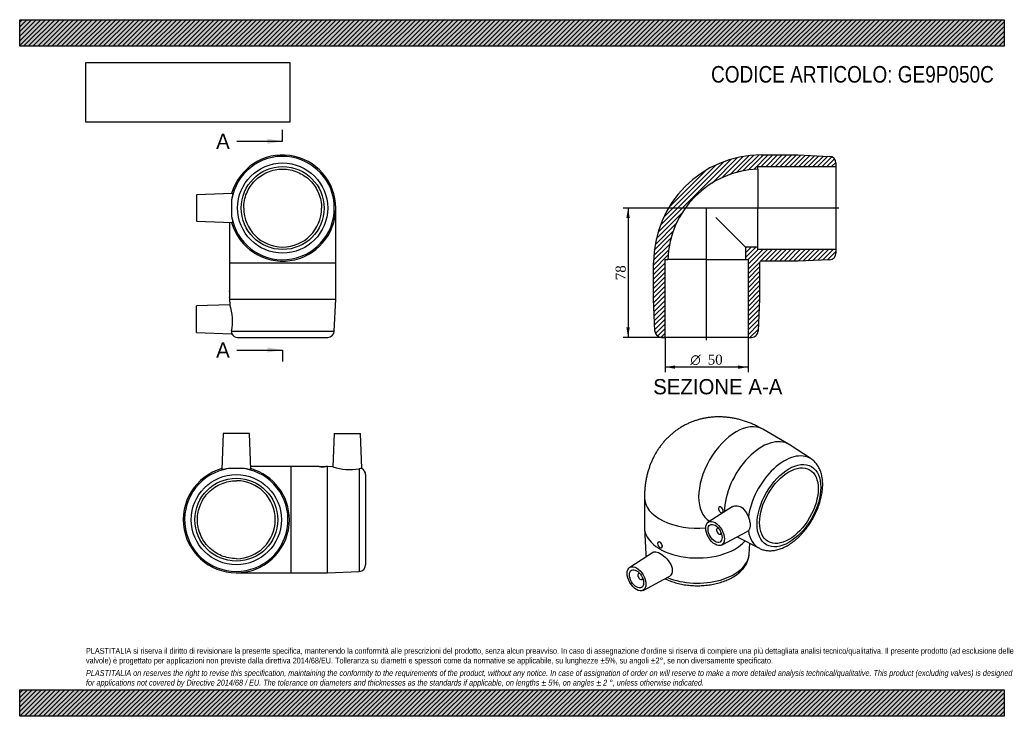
# Model space of a CAD drawing. Header units: millimetres. Extents: x 0 to 594, y 0 to 420.
import ezdxf
from ezdxf.enums import TextEntityAlignment as Align
from ezdxf.lldxf.tags import DXFTag

# ---------------------------------------------------------------- set-up
doc = ezdxf.new("R2010")
doc.units = ezdxf.units.MM
doc.header["$LTSCALE"] = 2
for name, color, linetype in [('Default', 7, 'Continuous'), ('DV4_Default', 7, 'Continuous'), ('GE9P050C', 7, 'Continuous')]:
    doc.layers.add(name, color=color, linetype=linetype)
doc.styles.add('SEACAD_Solid_Edge_ANSI', font='seans.ttf')
doc.styles.add('SEACAD_Solid_Edge_ANSI1_Symbols', font='semeca1.ttf')
doc.styles.add('SEACAD_Times_New_Roman', font='times.ttf')
tags = doc.linetypes.add('CENTER2', pattern=[28.575, 19.05, -3.175, 3.175, -3.175]).pattern_tags.tags
tags[10:11] = [DXFTag(74, 4), DXFTag(75, 0), DXFTag(340, '0'), DXFTag(46, 0.0), DXFTag(50, 0.0), DXFTag(44, 0.0), DXFTag(45, 0.0)]
tags[8:9] = [DXFTag(74, 4), DXFTag(75, 0), DXFTag(340, '0'), DXFTag(46, 0.0), DXFTag(50, 0.0), DXFTag(44, 0.0), DXFTag(45, 0.0)]
tags[6:7] = [DXFTag(74, 4), DXFTag(75, 0), DXFTag(340, '0'), DXFTag(46, 0.0), DXFTag(50, 0.0), DXFTag(44, 0.0), DXFTag(45, 0.0)]
tags[4:5] = [DXFTag(74, 4), DXFTag(75, 0), DXFTag(340, '0'), DXFTag(46, 0.0), DXFTag(50, 0.0), DXFTag(44, 0.0), DXFTag(45, 0.0)]
doc.dimstyles.new('ANSImm', dxfattribs={"dimtxt": 6, "dimasz": 6, "dimexe": 3, "dimexo": 0, "dimgap": 1.5, "dimtad": 1, "dimdsep": 46, "dimtxsty": 'SEACAD_Times_New_Roman', "dimblk1": '_SE_FILLED', "dimblk2": '_SE_FILLED', "dimsah": 1, "dimcen": 3, "dimazin": 0, "dimtfac": 0.85, "dimtdec": 3, "dimtofl": 0, "dimtmove": 0, "dimatfit": 3, "dimfxl": 1, "dimarcsym": 0})
picture_1 = doc.add_image_def('image1.jpg', size_in_pixel=(4302, 1260))

# ---------------------------------------------------------------- blocks, each defined once
blk = doc.blocks.new('SE')
at = {"layer": 'GE9P050C', "color": 7, "linetype": 'Continuous'}
for p, q in [((128.4, 315.2), (106.64, 314.44)), ((106.64, 314.44), (106.64, 298.44)), ((190.64, 273.44), (190.64, 306.44)), ((106.64, 298.44), (128.4, 297.68)), ((126.64, 297.74), (126.64, 273.44)), ((126.64, 273.44), (190.64, 273.44)), ((126.64, 273.44), (126.64, 256.44)), ((190.64, 251.44), (190.64, 273.44)), ((126.64, 256.44), (126.64, 252.44)), ((126.64, 252.44), (126.64, 251.44)), ((126.64, 251.44), (190.64, 251.44)), ((126.64, 251.44), (126.78, 248.14)), ((189.81, 232.27), (190.64, 251.44)), ((126.78, 248.15), (106.64, 247.44)), ((106.64, 231.44), (106.64, 247.44)), ((127.88, 232.27), (189.81, 232.27)), ((106.64, 231.44), (127.87, 230.7)), ((131.47, 228.44), (185.81, 228.44))]:
    blk.add_line(p, q, dxfattribs=at)
for radius in [27.17, 25]:
    blk.add_circle((158.64, 306.44), radius, dxfattribs=at)
for centre, radius, start, end in [((158.64, 306.44), 32, 0, 164.14799), ((158.64, 306.44), 31.17, 189.22303, 170.77697), ((158.64, 306.44), 32, 195.85201, 0), ((158.64, 306.44), 23.5, 180.07388, 359.92612), ((94.7, 254.44), 32, 356.41718, 3.58282), ((97.15, 238.13), 31.27, 349.19892, 18.67892), ((131.87, 231.46), 4.07, 168.61388, 190.81754), ((185.81, 232.44), 4, 270, 357.51045), ((131.47, 232.44), 4, 205.7584, 270)]:
    blk.add_arc(centre, radius, start, end, dxfattribs=at)
for points, knots in [([(135.14, 306.41), (135.14, 307.94), (135.29, 309.5), (135.9, 312.51), (136.34, 313.97), (137.52, 316.81), (138.25, 318.19), (139.96, 320.74), (140.93, 321.92), (143.11, 324.11), (144.31, 325.09), (146.85, 326.79), (148.22, 327.52), (151.07, 328.71), (152.53, 329.15), (155.54, 329.75), (157.1, 329.91), (160.16, 329.91), (161.69, 329.76), (164.71, 329.16), (166.2, 328.71), (170.44, 326.96), (173.06, 325.22), (176.35, 321.92), (177.32, 320.74), (179.02, 318.19), (179.76, 316.82), (180.94, 313.97), (181.38, 312.51), (181.98, 309.5), (182.14, 307.94), (182.14, 306.41)], [0, 0, 0, 0, 0.0625, 0.0625, 0.125, 0.125, 0.1875, 0.1875, 0.25, 0.25, 0.3125, 0.3125, 0.375, 0.375, 0.4375, 0.4375, 0.5, 0.5, 0.5625, 0.5625, 0.625, 0.625, 0.75, 0.75, 0.8125, 0.8125, 0.875, 0.875, 0.9375, 0.9375, 1, 1, 1, 1]), ([(128.4, 315.2), (128.44, 315.2), (128.44, 315.05), (128.31, 314.13), (128.08, 312.96), (127.88, 311.44)], [0.8103354, 0.8103354, 0.8103354, 0.8103354, 0.875, 0.875, 1, 1, 1, 1]), ([(127.88, 311.44), (127.78, 310.7), (127.79, 309.91), (127.82, 308.63), (127.84, 308.2), (127.86, 307.33), (127.87, 306.89), (127.87, 306), (127.86, 305.55), (127.84, 304.68), (127.82, 304.25), (127.8, 303.41), (127.79, 302.99), (127.81, 302.19), (127.83, 301.81), (127.88, 301.45)], [0, 0, 0, 0, 0.25, 0.25, 0.375, 0.375, 0.5, 0.5, 0.625, 0.625, 0.75, 0.75, 0.875, 0.875, 1, 1, 1, 1]), ([(127.88, 301.45), (128.07, 299.93), (128.31, 298.75), (128.44, 297.84), (128.44, 297.69), (128.4, 297.69)], [0, 0, 0, 0, 0.125, 0.125, 0.1898116, 0.1898116, 0.1898116, 0.1898116])]:
    blk.add_open_spline(points, degree=3, knots=knots, dxfattribs=at)
blk = doc.blocks.new('SE1')
at = {"layer": 'GE9P050C', "color": 7, "linetype": 'Continuous'}
for p, q in [((463.79, 164.09), (448.23, 173.07)), ((477.4, 155.25), (464.27, 163.79)), ((376.9, 131.89), (376.9, 113.92)), ((429.76, 126.24), (415.4, 117.12)), ((376.91, 113.35), (377.74, 97.71)), ((416.23, 117.65), (416.23, 117.64)), ((421.33, 113.61), (420.76, 113.29)), ((422.76, 109.82), (423.33, 110.15)), ((423.4, 103.27), (438.92, 111.36)), ((432.76, 108.15), (446.25, 101.29)), ((440.05, 97.71), (440.4, 104.27)), ((382.43, 98.92), (368.03, 89.77)), ((373.95, 86.26), (373.39, 85.93)), ((376.03, 75.91), (391.51, 83.99)), ((375.39, 82.47), (375.95, 82.8))]:
    blk.add_line(p, q, dxfattribs=at)
for centre, major_axis, start_param, end_param in [((432.23, 145.36), (-16, -27.71), 3.141593, 6.283185), ((447.79, 136.38), (-16, -27.71), 3.110844, 5.497506), ((461.34, 128.55), (15.58, 26.99), -0.032339, 2.195222), ((408.9, 131.89), (-32, 0), 6.283166, 6.283185), ((408.9, 131.89), (-32, 0), 0, 1.726129), ((423.04, 124.54), (1, -1.73), 0.785398, 3.926991), ((423.04, 124.54), (-1, 1.73), 0.785398, 3.926991), ((408.9, 113.92), (-32, 0), 0, 2.680993), ((421.76, 111.56), (1, -1.73), 2.451776, 6.283185), ((421.76, 111.56), (1, -1.73), 0, 0.689817), ((461.34, 128.55), (15.58, 26.99), 2.517167, 3.172395), ((386.27, 103.31), (1, -1.73), 2.356195, 5.497787), ((386.27, 103.31), (-1, 1.73), 2.356195, 5.497787), ((408.9, 98.27), (-31.17, 0), 0.030749, 0.121867), ((408.9, 98.27), (-31.17, 0), 0.951193, 3.110844), ((374.39, 84.2), (-1, 1.73), 0, 3.83141), ((374.39, 84.2), (-1, 1.73), 5.593368, 6.283185)]:
    blk.add_ellipse(centre, major_axis=major_axis, ratio=0.57735, start_param=start_param, end_param=end_param, dxfattribs=at)
for centre, major_axis in [((464.05, 126.99), (13.59, 23.53)), ((464.05, 126.99), (-12.5, -21.65)), ((419.5, 110.25), (4, -6.93)), ((419.5, 110.25), (3, -5.2)), ((372.13, 82.9), (-4, 6.93)), ((372.13, 82.9), (-3, 5.2))]:
    blk.add_ellipse(centre, major_axis=major_axis, ratio=0.57735, dxfattribs=at)
for points, knots in [([(448.23, 173.07), (447.69, 173.38), (446.52, 174.04), (444.42, 175.12), (442.06, 176.2), (439.66, 177.18), (437.26, 178.03), (434.85, 178.76), (432.43, 179.36), (430.03, 179.84), (427.63, 180.2), (425.24, 180.43), (422.88, 180.55), (420.53, 180.54), (418.21, 180.42), (415.92, 180.18), (413.67, 179.83), (411.45, 179.37), (409.27, 178.79), (407.14, 178.11), (405.05, 177.33), (403.02, 176.44), (401.04, 175.45), (399.12, 174.37), (397.27, 173.19), (395.48, 171.93), (393.76, 170.57), (392.11, 169.13), (390.53, 167.61), (389.03, 166.01), (387.62, 164.34), (386.28, 162.59), (385.02, 160.78), (383.85, 158.89), (382.76, 156.95), (381.76, 154.94), (380.85, 152.86), (380.03, 150.73), (379.3, 148.54), (378.66, 146.3), (378.12, 144), (377.67, 141.65), (377.32, 139.24), (377.07, 136.81), (376.92, 134.3), (376.9, 132.78), (376.9, 131.89)], [0, 0, 0, 0, 0.016438, 0.042186, 0.06785, 0.09328, 0.118436, 0.143293, 0.167837, 0.192065, 0.215982, 0.239602, 0.262939, 0.286015, 0.308848, 0.33146, 0.353872, 0.376105, 0.398177, 0.420109, 0.441919, 0.463625, 0.485243, 0.506793, 0.528291, 0.54975, 0.571186, 0.592618, 0.614064, 0.635543, 0.657075, 0.67868, 0.700381, 0.722199, 0.744158, 0.766282, 0.788596, 0.811123, 0.833886, 0.856908, 0.880206, 0.903793, 0.927676, 0.951854, 0.976315, 1, 1, 1, 1]), ([(446.25, 101.3), (446.6, 101.13), (447.24, 100.82), (448.36, 100.42), (449.55, 100.12), (450.77, 99.91), (452.04, 99.81), (453.33, 99.82), (454.66, 99.93), (456.01, 100.14), (457.39, 100.47), (458.78, 100.9), (460.18, 101.44), (461.59, 102.08), (462.99, 102.82), (464.38, 103.66), (465.76, 104.59), (467.11, 105.6), (468.44, 106.7), (469.75, 107.88), (471.02, 109.12), (472.25, 110.44), (473.45, 111.82), (474.59, 113.25), (475.7, 114.74), (476.75, 116.28), (477.74, 117.86), (478.68, 119.48), (479.56, 121.13), (480.37, 122.8), (481.12, 124.5), (481.8, 126.21), (482.41, 127.93), (482.94, 129.66), (483.4, 131.38), (483.77, 133.1), (484.07, 134.8), (484.28, 136.49), (484.41, 138.16), (484.45, 139.8), (484.4, 141.4), (484.26, 142.96), (484.03, 144.48), (483.71, 145.94), (483.29, 147.33), (482.79, 148.66), (482.2, 149.91), (481.52, 151.07), (480.77, 152.14), (479.94, 153.12), (479.05, 154), (478.19, 154.72), (477.67, 155.06), (477.42, 155.22)], [0, 0, 0, 0, 0.016052, 0.034252, 0.052525, 0.070938, 0.089548, 0.108397, 0.12751, 0.146891, 0.166525, 0.186379, 0.20641, 0.226569, 0.24681, 0.267095, 0.287391, 0.307672, 0.327927, 0.348151, 0.368342, 0.388499, 0.408626, 0.428727, 0.448807, 0.468872, 0.488927, 0.508977, 0.52903, 0.549089, 0.569161, 0.589251, 0.609365, 0.629511, 0.649692, 0.669914, 0.69018, 0.710493, 0.730852, 0.751252, 0.771683, 0.792123, 0.812538, 0.832886, 0.853118, 0.873178, 0.893015, 0.912585, 0.931864, 0.950853, 0.969573, 0.988066, 1, 1, 1, 1]), ([(424.45, 123.72), (424.45, 124.15), (424.31, 124.67), (423.81, 125.59), (423.45, 125.98), (422.71, 126.41), (422.33, 126.44), (422.06, 126.28)], [0, 0, 0, 0, 0.25, 0.25, 0.5, 0.5, 0.7495302, 0.7495302, 0.7495302, 0.7495302]), ([(429.76, 126.24), (430.65, 126.81), (431.73, 127.06), (434.27, 126.77), (435.71, 125.99), (438.07, 123.51), (438.99, 121.82), (439.59, 120.07)], [0.6496726, 0.6496726, 0.6496726, 0.6496726, 0.75, 0.75, 0.875, 0.875, 1, 1, 1, 1]), ([(439.59, 120.07), (439.88, 119.22), (440.16, 118.42), (440.47, 117.23), (440.55, 116.84), (440.66, 116.08), (440.69, 115.71), (440.69, 114.98), (440.66, 114.63), (440.55, 113.97), (440.47, 113.65), (440.27, 113.06), (440.14, 112.78), (439.88, 112.3), (439.74, 112.09), (439.59, 111.91)], [0, 0, 0, 0, 0.25, 0.25, 0.375, 0.375, 0.5, 0.5, 0.625, 0.625, 0.75, 0.75, 0.875, 0.875, 1, 1, 1, 1]), ([(386.27, 104.94), (385.9, 105.15), (385.54, 105.2), (385.29, 105.05), (385.29, 105.05), (385.29, 105.05)], [0, 0, 0, 0, 0.25, 0.25, 0.2504343, 0.2504343, 0.2504343, 0.2504343]), ([(386.27, 101.68), (386.64, 101.46), (387.02, 101.43), (387.56, 101.75), (387.73, 102.09), (387.73, 102.94), (387.57, 103.45), (387.01, 104.35), (386.64, 104.73), (386.27, 104.94)], [0, 0, 0, 0, 0.25, 0.25, 0.5, 0.5, 0.75, 0.75, 1, 1, 1, 1]), ([(377.76, 97.7), (377.77, 97.41), (377.8, 96.9), (377.88, 96.36), (377.93, 96.07)], [0, 0, 0, 0, 0.01174821, 0.02466983, 0.02466983, 0.02466983, 0.02466983]), ([(382.43, 98.92), (382.62, 99.04), (382.83, 99.12), (383.89, 99.32), (385.06, 98.98), (387.67, 97.47), (389.13, 96.3), (391.64, 93.57), (392.69, 91.98), (393.81, 88.87), (393.86, 87.3), (393.01, 85.16), (392.34, 84.43), (391.51, 83.99)], [0.3404293, 0.3404293, 0.3404293, 0.3404293, 0.375, 0.375, 0.5, 0.5, 0.625, 0.625, 0.75, 0.75, 0.875, 0.875, 0.9699002, 0.9699002, 0.9699002, 0.9699002]), ([(389.45, 82.91), (389.64, 82.82), (390.33, 82.48), (391.55, 81.94), (393.16, 81.32), (394.82, 80.77), (396.52, 80.28), (398.27, 79.85), (400.05, 79.49), (401.87, 79.2), (403.7, 78.98), (405.56, 78.82), (407.42, 78.73), (409.29, 78.71), (411.16, 78.76), (413.02, 78.88), (414.87, 79.06), (416.69, 79.32), (418.49, 79.64), (420.26, 80.02), (421.99, 80.48), (423.68, 80.99), (425.32, 81.58), (426.9, 82.22), (428.42, 82.93), (429.87, 83.7), (431.26, 84.53), (432.56, 85.42), (433.77, 86.37), (434.9, 87.37), (435.92, 88.41), (436.84, 89.5), (437.65, 90.63), (438.35, 91.79), (438.93, 92.97), (439.39, 94.18), (439.73, 95.38), (439.96, 96.58), (440.01, 97.29), (440.04, 97.68)], [0.2748938, 0.2748938, 0.2748938, 0.2748938, 0.2826751, 0.302965, 0.3232315, 0.3434672, 0.3636693, 0.3838381, 0.403976, 0.424087, 0.4441757, 0.4642476, 0.4843083, 0.5043637, 0.5244198, 0.5444814, 0.564554, 0.5846437, 0.6047566, 0.6248988, 0.6450757, 0.6652925, 0.6855532, 0.7058603, 0.7262136, 0.7466096, 0.7670392, 0.7874848, 0.8079127, 0.8282842, 0.8485511, 0.8686591, 0.888554, 0.9081906, 0.9275403, 0.9465969, 0.9653778, 0.9839214, 1, 1, 1, 1])]:
    blk.add_open_spline(points, degree=3, knots=knots, dxfattribs=at)
blk.add_open_spline([(439.59, 111.91), (439.4, 111.68), (439.18, 111.5), (438.92, 111.37)], degree=3, dxfattribs=at)
blk = doc.blocks.new('SE2')
at = {"layer": 'GE9P050C', "color": 7, "linetype": 'Continuous'}
for p, q in [((122.69, 170.54), (121.93, 148.79)), ((138.69, 170.54), (122.69, 170.54)), ((139.45, 148.79), (138.69, 170.54)), ((189.69, 170.54), (188.99, 150.39)), ((189.69, 170.54), (205.69, 170.54)), ((206.43, 149.31), (205.69, 170.54)), ((163.69, 150.54), (139.39, 150.54)), ((163.69, 86.54), (163.69, 150.54)), ((180.69, 150.54), (163.69, 150.54)), ((180.69, 150.54), (184.69, 150.54)), ((185.69, 150.54), (184.69, 150.54)), ((185.69, 86.54), (185.69, 150.54)), ((189, 150.4), (185.69, 150.54)), ((204.86, 149.31), (204.86, 87.38)), ((208.69, 145.71), (208.69, 91.37)), ((130.69, 86.54), (163.69, 86.54)), ((163.69, 86.54), (185.69, 86.54)), ((185.69, 86.54), (204.86, 87.38))]:
    blk.add_line(p, q, dxfattribs=at)
for radius in [27.17, 25]:
    blk.add_circle((130.69, 118.54), radius, dxfattribs=at)
for centre, radius, start, end in [((130.69, 118.54), 32, 105.85201, 360), ((130.69, 118.54), 31.17, 99.22303, 80.77697), ((130.69, 118.54), 32, 0, 74.14799), ((182.69, 182.48), 32, 266.41718, 273.58282), ((199, 180.03), 31.28, 251.32111, 280.80105), ((205.67, 145.31), 4.07, 79.18246, 101.38612), ((204.69, 145.71), 4, 0, 64.2429), ((130.69, 118.54), 23.5, 270.07388, 89.92612), ((204.69, 91.37), 4, 272.48955, 0)]:
    blk.add_arc(centre, radius, start, end, dxfattribs=at)
for points, knots in [([(125.7, 149.31), (124.17, 149.1), (123, 148.87), (122.09, 148.74), (121.94, 148.74), (121.94, 148.78)], [0, 0, 0, 0, 0.125, 0.125, 0.189821, 0.189821, 0.189821, 0.189821]), ([(135.69, 149.31), (134.95, 149.4), (134.16, 149.39), (132.88, 149.36), (132.45, 149.34), (131.58, 149.32), (131.14, 149.31), (130.24, 149.31), (129.8, 149.32), (128.93, 149.34), (128.5, 149.36), (127.65, 149.38), (127.24, 149.39), (126.44, 149.38), (126.06, 149.35), (125.7, 149.31)], [0, 0, 0, 0, 0.25, 0.25, 0.375, 0.375, 0.5, 0.5, 0.625, 0.625, 0.75, 0.75, 0.875, 0.875, 1, 1, 1, 1]), ([(139.44, 148.78), (139.45, 148.74), (139.29, 148.74), (138.38, 148.87), (137.2, 149.11), (135.69, 149.31)], [0.8103101, 0.8103101, 0.8103101, 0.8103101, 0.875, 0.875, 1, 1, 1, 1]), ([(130.72, 95.04), (127.66, 95.05), (124.56, 95.66), (120.32, 97.42), (118.95, 98.15), (116.38, 99.87), (115.2, 100.84), (113.03, 103.01), (112.04, 104.22), (110.33, 106.77), (109.61, 108.12), (107.83, 112.4), (107.23, 115.45), (107.23, 120.09), (107.38, 121.62), (107.98, 124.62), (108.43, 126.12), (109.61, 128.96), (110.33, 130.31), (112.04, 132.87), (113.03, 134.08), (116.28, 137.32), (118.91, 139.08), (123.15, 140.83), (124.64, 141.29), (127.66, 141.89), (129.19, 142.04), (130.72, 142.04)], [0, 0, 0, 0, 0.125, 0.125, 0.1875, 0.1875, 0.25, 0.25, 0.3125, 0.3125, 0.375, 0.375, 0.5, 0.5, 0.5625, 0.5625, 0.625, 0.625, 0.6875, 0.6875, 0.75, 0.75, 0.875, 0.875, 0.9375, 0.9375, 1, 1, 1, 1])]:
    blk.add_open_spline(points, degree=3, knots=knots, dxfattribs=at)
blk = doc.blocks.new('SE4')
at = {"color": 7, "linetype": 'Continuous', "style": 'SEACAD_Solid_Edge_ANSI'}
blk.add_text('A', height=9.2, dxfattribs=at).set_placement((118.52, 351.29), align=Align.TOP_LEFT)
blk = doc.blocks.new('SE5')
at = {"color": 7, "linetype": 'Continuous', "style": 'SEACAD_Solid_Edge_ANSI'}
blk.add_text('A', height=9.2, dxfattribs=at).set_placement((118.52, 225.45), align=Align.TOP_LEFT)
blk = doc.blocks.new('SEANNOT_GROUP')
at = {"linetype": 'Continuous'}
blk.add_hatch(color=7, dxfattribs=at).paths.add_polyline_path([(149.44, 345.16), (158.64, 346.69), (149.44, 348.23)])
at = {"color": 7, "linetype": 'Continuous'}
blk.add_lwpolyline([(131.04, 346.69), (158.64, 346.69)], dxfattribs=at)
blk = doc.blocks.new('SEANNOT_GROUP1')
at = {"linetype": 'Continuous'}
blk.add_hatch(color=7, dxfattribs=at).paths.add_polyline_path([(149.44, 219.32), (158.64, 220.85), (149.44, 222.39)])
at = {"color": 7, "linetype": 'Continuous'}
blk.add_lwpolyline([(131.04, 220.85), (158.64, 220.85)], dxfattribs=at)
blk = doc.blocks.new('SE3')
at = {"layer": 'Default', "color": 7, "linetype": 'CENTER2'}
for p, q in [((158.64, 346.69), (158.64, 353.59)), ((158.64, 220.85), (158.64, 213.95))]:
    blk.add_line(p, q, dxfattribs=at)
at = {"layer": 'Default', "color": 7, "linetype": 'CENTER2', "const_width": 0.0001}
blk.add_lwpolyline([(158.64, 346.69), (158.64, 220.85)], dxfattribs=at)
at = {"layer": 'Default'}
for name in ['SE4', 'SEANNOT_GROUP', 'SE5', 'SEANNOT_GROUP1']:
    blk.add_blockref(name, (0, 0), dxfattribs=at)
blk = doc.blocks.new('SE6')
at = {"layer": 'GE9P050C', "linetype": 'Continuous'}
h = blk.add_hatch(dxfattribs=at)
h.set_pattern_fill('LINE', scale=0.62992, angle=45, style=0)
edge = h.paths.add_edge_path()
edge.add_line((469.39, 338.44), (447.39, 338.44))
edge.add_arc((447.39, 273.44), 65, 90, 180)
edge.add_line((382.39, 273.44), (382.39, 251.44))
edge.add_line((382.39, 251.44), (383.22, 232.27))
edge.add_arc((387.22, 232.44), 4, 182.48955, 270)
edge.add_line((387.22, 228.44), (389.39, 228.44))
edge.add_line((389.39, 228.44), (389.39, 275.44))
edge.add_line((389.39, 275.44), (390.92, 275.44))
edge.add_arc((447.39, 273.44), 56.5, 92.02859, 177.97141, ccw=False)
edge.add_line((445.39, 329.91), (445.39, 331.44))
edge.add_line((445.39, 331.44), (492.39, 331.44))
edge.add_line((492.39, 331.44), (492.39, 333.61))
edge.add_arc((488.39, 333.61), 4, 0, 87.51045)
edge.add_line((488.56, 337.61), (469.39, 338.44))
h = blk.add_hatch(dxfattribs=at)
h.set_pattern_fill('LINE', scale=0.62992, angle=45, style=0)
edge = h.paths.add_edge_path()
edge.add_arc((488.39, 279.27), 4, 272.48955, 360)
edge.add_line((492.39, 279.27), (492.39, 281.44))
edge.add_line((492.39, 281.44), (445.39, 281.44))
edge.add_line((445.39, 281.44), (445.39, 282.94))
edge.add_line((445.39, 282.94), (437.89, 282.94))
edge.add_line((437.89, 282.94), (437.89, 275.44))
edge.add_line((437.89, 275.44), (439.39, 275.44))
edge.add_line((439.39, 275.44), (439.39, 228.44))
edge.add_line((439.39, 228.44), (441.56, 228.44))
edge.add_arc((441.56, 232.44), 4, 270, 357.51045)
edge.add_line((445.56, 232.27), (446.39, 251.44))
edge.add_line((446.39, 251.44), (446.39, 273.44))
edge.add_arc((447.39, 273.44), 1, 90, 180, ccw=False)
edge.add_line((447.39, 274.44), (469.39, 274.44))
edge.add_line((469.39, 274.44), (488.56, 275.28))
at = {"layer": 'DV4_Default', "color": 7, "linetype": 'CENTER2'}
for p, q in [((494.14, 306.44), (413.85, 306.44)), ((414.39, 226.69), (414.39, 306.86))]:
    blk.add_line(p, q, dxfattribs=at)
at = {"layer": 'GE9P050C', "color": 7, "linetype": 'Continuous'}
for p, q in [((447.39, 338.44), (469.39, 338.44)), ((469.39, 338.44), (488.56, 337.61)), ((492.39, 333.61), (492.39, 331.44)), ((445.39, 331.44), (492.39, 331.44)), ((445.39, 329.91), (445.39, 331.44)), ((445.39, 329.91), (445.39, 306.41)), ((492.39, 331.44), (492.39, 281.44)), ((445.39, 282.94), (445.39, 306.41)), ((420.05, 300.78), (437.89, 282.94)), ((445.39, 282.94), (437.89, 282.94)), ((437.89, 282.94), (437.89, 275.44)), ((445.39, 281.44), (445.39, 282.94)), ((492.39, 281.44), (445.39, 281.44)), ((492.39, 281.44), (492.39, 279.27)), ((382.39, 251.44), (382.39, 273.44)), ((389.39, 228.44), (389.39, 275.44)), ((389.39, 275.44), (390.92, 275.44)), ((414.42, 275.44), (390.92, 275.44)), ((414.42, 275.44), (437.89, 275.44)), ((437.89, 275.44), (439.39, 275.44)), ((439.39, 275.44), (439.39, 228.44)), ((446.39, 273.44), (446.39, 251.44)), ((469.39, 274.44), (447.39, 274.44)), ((488.56, 275.28), (469.39, 274.44)), ((383.22, 232.27), (382.39, 251.44)), ((446.39, 251.44), (445.56, 232.27)), ((387.22, 228.44), (389.39, 228.44)), ((439.39, 228.44), (389.39, 228.44)), ((439.39, 228.44), (441.56, 228.44))]:
    blk.add_line(p, q, dxfattribs=at)
for centre, radius, start, end in [((447.39, 273.44), 65, 90, 180), ((488.39, 333.61), 4, 0, 87.51045), ((447.39, 273.44), 56.5, 92.02859, 177.97141), ((488.39, 279.27), 4, 272.48955, 0), ((447.39, 273.44), 1, 90, 180), ((387.22, 232.44), 4, 182.48955, 270), ((441.56, 232.44), 4, 270, 357.51045)]:
    blk.add_arc(centre, radius, start, end, dxfattribs=at)
blk = doc.blocks.new('GDimGGroup')
at = {"layer": 'Default', "linetype": 'Continuous'}
for points in [[(395.39, 209.54), (395.39, 211.54), (389.39, 210.54)], [(433.39, 209.54), (439.39, 210.54), (433.39, 211.54)]]:
    blk.add_hatch(color=7, dxfattribs=at).paths.add_polyline_path(points)
at = {"layer": 'Default', "color": 7, "linetype": 'Continuous'}
for p, q in [((389.39, 228.44), (389.39, 207.54)), ((439.39, 228.44), (439.39, 207.54)), ((439.39, 210.54), (389.39, 210.54))]:
    blk.add_line(p, q, dxfattribs=at)
for s, style, p in [('O', 'SEACAD_Solid_Edge_ANSI1_Symbols', (404.62, 218.04)), ('50', 'SEACAD_Times_New_Roman', (415.06, 218.04))]:
    blk.add_text(s, height=6, dxfattribs=dict(at, style=style)).set_placement(p, align=Align.TOP_LEFT)
blk = doc.blocks.new('DMBLK2')
at = {"layer": 'Default', "linetype": 'Continuous'}
for points in [[(366.02, 300.44), (368.02, 300.44), (367.02, 306.44)], [(366.02, 234.44), (367.02, 228.44), (368.02, 234.44)]]:
    blk.add_hatch(color=7, dxfattribs=at).paths.add_polyline_path(points)
at = {"layer": 'Default', "color": 7, "linetype": 'Continuous'}
for p, q in [((414.39, 306.44), (364.02, 306.44)), ((367.02, 306.44), (367.02, 228.44)), ((389.39, 228.44), (364.02, 228.44))]:
    blk.add_line(p, q, dxfattribs=at)
at = {"layer": 'Default', "color": 7, "linetype": 'Continuous', "style": 'SEACAD_Times_New_Roman'}
blk.add_text('78', height=6, rotation=90, dxfattribs=at).set_placement((359.52, 262.89), align=Align.TOP_LEFT)
blk = doc.blocks.new('_SE_FILLED')
at = {"color": 0}
blk.add_line((0, 0), (-1, 0), dxfattribs=at)
blk.add_solid([(0, 0), (-1, -0.1665), (-1, 0.1665), (0, 0)], dxfattribs=at)

msp = doc.modelspace()

# ---------------------------------------------------------------- hatches: boundary and pattern name
at = {"layer": 'Default', "linetype": 'Continuous'}
h = msp.add_hatch(dxfattribs=at)
h.set_pattern_fill('LINE', scale=0.62992, angle=45, style=0)
h.paths.add_polyline_path([(594, 404), (594, 420), (0, 420), (0, 404)])
for points in [[(594, 404), (594, 420), (0, 420), (0, 404)], [(594, 0), (594, 16), (0, 16), (0, 0)]]:
    msp.add_hatch(color=7, dxfattribs=at).paths.add_polyline_path(points)
h = msp.add_hatch(dxfattribs=at)
h.set_pattern_fill('LINE', scale=0.62992, angle=45, style=0)
h.paths.add_polyline_path([(594, 0), (594, 16), (0, 16), (0, 0)])

# ---------------------------------------------------------------- linework, layer by layer
at = {"layer": 'Default', "color": 7, "linetype": 'Continuous'}
for p, q in [((0, 420), (594, 420)), ((0, 404), (0, 420)), ((594, 420), (594, 404)), ((594, 404), (0, 404)), ((0, 16), (594, 16)), ((0, 0), (0, 16)), ((594, 16), (594, 0)), ((594, 0), (0, 0))]:
    msp.add_line(p, q, dxfattribs=at)

# ---------------------------------------------------------------- block references
at = {"layer": 'Default'}
for name in ['SE3', 'SE', 'SE6', 'GDimGGroup', 'SE1', 'SE2']:
    msp.add_blockref(name, (0, 0), dxfattribs=at)

# ---------------------------------------------------------------- texts
at = {"layer": 'Default', "color": 7, "linetype": 'Continuous', "style": 'SEACAD_Solid_Edge_ANSI'}
msp.add_text('SEZIONE A-A', height=9.2, dxfattribs=at).set_placement((382.176, 203.337), align=Align.TOP_LEFT)
at = {"layer": 'Default', "attachment_point": 1}
for s, insert, char_height, width in [('{\\fArial Narrow|b0||i0||c0|p34;\\C7;\\H10.;\\W1.;CODICE ARTICOLO: GE9P050C}', (417.092, 392.067), 10, 169.62025), ("{\\fArial Narrow|b0||i0||c0|p34;\\C7;\\H3.5;\\W1.;PLASTITALIA si riserva il diritto di revisionare la presente specifica, mantenendo la conformità alle prescrizioni del prodotto, senza alcun preavviso. In caso di assegnazione d'ordine si riserva di compiere una più dettagliata analisi tecnico/qualitativa. Il presente prodotto (ad esclusione delle \\P}{\\fArial Narrow|b0||i0||c0|p34;\\C7;\\H3.5;\\W1.;valvole) è progettato per applicazioni non previste dalla direttiva 2014/68/EU. Tolleranza su diametri e spessori come da normative se applicabile, su lunghezze ±5%, su angoli ±2°, se non diversamente specificato.\\P}{\\fArial Narrow|b0||i0||c0|p34;\\C7;\\H1.;\\W1.;   \\P}{\\fArial Narrow|b0||i1||c0|p34;\\C7;\\H3.5;\\W1.;PLASTITALIA on reserves the right to revise this specification, maintaining the conformity to the requirements of the product, without any notice. In case of assignation of order on will reserve to make a more detailed analysis technical/qualitative. This product (excluding valves) is designed \\P}{\\fArial Narrow|b0||i1||c0|p34;\\C7;\\H3.5;\\W1.;for applications not covered by Directive 2014/68 / EU. The tolerance on diameters and thicknesses as the standards if applicable, on lengths ± 5%, on angles ± 2 °, unless otherwise indicated.\\P}", (40, 41.205), 3.5, 514)]:
    msp.add_mtext(s, dxfattribs=dict(at, insert=insert, char_height=char_height, width=width))

# ---------------------------------------------------------------- dimensions: what is measured, and where the dimension line sits
at = {"layer": 'Default', "color": 7, "linetype": 'Continuous'}
dim = msp.add_linear_dim(base=(367.024, 228.442), p1=(414.389, 306.442), p2=(389.389, 228.442), angle=90, text='\\A1;<>', dimstyle='ANSImm', dxfattribs=at)
dim.commit()
dim.dimension.update_dxf_attribs({"geometry": 'DMBLK2', "text_midpoint": (367.024, 267.442), "dimtype": 160})

# ---------------------------------------------------------------- pictures from other files: only their frames are drawn
image = msp.add_image(picture_1, insert=(40, 358.206), size_in_units=(122.914, 36))
image.dxf.flags = 7

doc.saveas('drawing.dxf')
